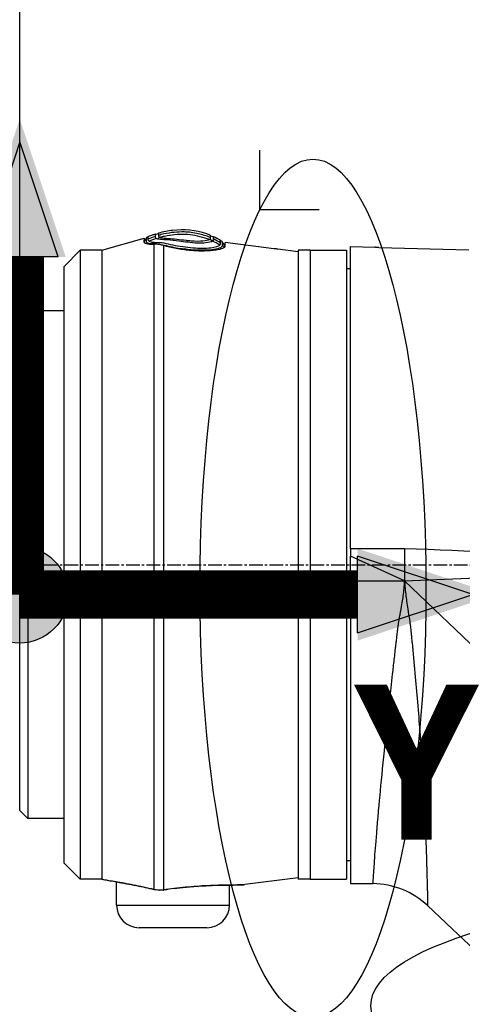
# Model space of a CAD drawing. Header units: millimetres. Extents: x 0 to 4378, y 0 to 2397.
# Tile 224 of 256: x 1405 to 1460, y 1815 to 1937. Entities that reach past the tile are written whole.
import ezdxf

# ---------------------------------------------------------------- set-up
doc = ezdxf.new("R2010")
doc.units = ezdxf.units.MM
doc.header["$LTSCALE"] = 0.2
doc.linetypes.add('CENTER2', pattern=[1.125, 0.75, -0.125, 0.125, -0.125])
for name, color, linetype in [('02_Center Line', 1, 'CENTER2'), ('07_Special Line2', 76, 'Continuous'), ('12_Before Rev.Num.', 5, 'Continuous'), ('13_After Rev.Num.', 6, 'Continuous')]:
    doc.layers.add(name, color=color, linetype=linetype)
doc.layers.add('14_Mark', color=7, linetype='Continuous', true_color=0xe03c31)
doc.styles.add('Rainbow-4.0 Style', font='malgunsl.ttf')
doc.styles.add('Rainbow-5.0 Style', font='malgunsl.ttf')
doc.dimstyles.new('Rainbow-4.0 Style', dxfattribs={"dimtxt": 3.5, "dimasz": 2.5, "dimexe": 1, "dimexo": 1, "dimgap": 1, "dimtad": 1, "dimdsep": 46, "dimtxsty": 'Rainbow-4.0 Style', "dimcen": 0, "dimclrd": 251, "dimclre": 251, "dimclrt": 7, "dimazin": 3, "dimtp": 0.1, "dimtm": 0.1, "dimtfac": 0.61, "dimtmove": 0, "dimatfit": 3, "dimfxl": 1, "dimlwd": -1, "dimlwe": -1, "dimarcsym": 1})

# ---------------------------------------------------------------- blocks, each defined once
blk = doc.blocks.new('A$Ce9bf501b')
for p, q in [((-197.24, 1408.2), (-191.98, 1409.7)), ((-191.98, 1409.3), (-191.98, 1409.48)), ((-191.98, 1409.26), (-191.98, 1409.26)), ((-191.93, 1409.18), (-191.93, 1409.13)), ((-181.94, 1408.68), (-181.94, 1409.17)), ((-181.94, 1408.68), (-181.94, 1409.17)), ((-175.9, 1408.4), (-181.94, 1409.17)), ((-201.9, 1406.2), (-199.9, 1408.2)), ((-199.9, 1408.2), (-199.9, 1330.2)), ((-197.24, 1408.2), (-199.9, 1408.2)), ((-189.57, 1408.3), (-189.57, 1408.3)), ((-187.01, 1408.37), (-187.01, 1408.26)), ((-182.09, 1408.56), (-182.09, 1408.54)), ((-172.9, 1408.01), (-175.4, 1408.33)), ((-172.9, 1408.2), (-172.9, 1330.2)), ((-171.4, 1408.2), (-172.9, 1408.2)), ((-171.4, 1408.2), (-171.4, 1330.2)), ((-171.4, 1408.2), (-171.4, 1330.2)), ((-171.4, 1408.2), (-166.9, 1408.2)), ((-166.9, 1408.2), (-166.9, 1330.2)), ((-166.4, 1371.2), (-166.4, 1408.65)), ((-166.4, 1408.65), (-163.4, 1408.57)), ((-162.9, 1408.56), (-151.75, 1408.27)), ((-189.57, 1406.84), (-189.57, 1406.84)), ((-201.9, 1332.2), (-201.9, 1406.2)), ((-189.57, 1406.44), (-189.57, 1406.44)), ((-166.4, 1405.91), (-166.9, 1405.92)), ((-189.57, 1403.44), (-189.57, 1403.44)), ((-189.57, 1403.44), (-189.57, 1403.44)), ((-189.57, 1402.34), (-189.57, 1402.34)), ((-189.57, 1402.14), (-189.57, 1402.14)), ((-207.4, 1399.68), (-206.4, 1400.68)), ((-206.4, 1400.68), (-206.4, 1337.73)), ((-201.9, 1400.68), (-206.4, 1400.68)), ((-207.4, 1338.73), (-207.4, 1399.68)), ((-189.57, 1380.41), (-189.57, 1380.41)), ((-166.4, 1371.2), (-166.4, 1370.28)), ((-159.7, 1371.2), (-166.4, 1371.2)), ((-159.7, 1371.2), (-159.7, 1367.2)), ((-166.4, 1367.2), (-166.4, 1370.28)), ((-159.7, 1367.2), (-166.4, 1370.28)), ((-159.7, 1367.2), (-113.08, 1369.1)), ((-189.57, 1368.09), (-189.57, 1368.09)), ((-166.4, 1367.2), (-166.4, 1329.68)), ((-166.4, 1367.2), (-159.7, 1367.2)), ((-159.7, 1367.2), (-111.22, 1320.7)), ((-189.57, 1360.07), (-189.57, 1360.07)), ((-189.57, 1342.58), (-189.57, 1342.58)), ((-207.4, 1338.73), (-206.4, 1337.73)), ((-201.9, 1337.73), (-206.4, 1337.73)), ((-201.9, 1332.2), (-199.9, 1330.2)), ((-166.4, 1332.49), (-166.9, 1332.48)), ((-197.24, 1330.2), (-199.9, 1330.2)), ((-195.4, 1329.88), (-195.4, 1329.88)), ((-195.4, 1327), (-195.4, 1329.87)), ((-172.9, 1330.38), (-179.51, 1329.54)), ((-171.4, 1330.2), (-172.9, 1330.2)), ((-171.4, 1330.2), (-166.9, 1330.2)), ((-166.4, 1329.68), (-163.62, 1329.66)), ((-188.27, 1329.05), (-188.27, 1329.06)), ((-181.4, 1327), (-181.4, 1329.48)), ((-195.4, 1327), (-181.4, 1327)), ((-153.8, 1324.06), (-156.85, 1326.94)), ((-184.2, 1324.2), (-192.6, 1324.2)), ((-153.8, 1324.07), (-153.8, 1324.06)), ((-153.8, 1324.07), (-150.3, 1320.77))]:
    blk.add_line(p, q)
for centre, radius, start, end in [((-163.71, 1319.66), 10, 46.7002, 89.5), ((-192.6, 1327), 2.8, 180, 270), ((-184.2, 1327), 2.8, 270, 0)]:
    blk.add_arc(centre, radius, start, end)
for centre, major_axis, ratio, start_param, end_param in [((-190.48, 1410.6), (-0.199, 0.356), 0.831407, 2.296035, 3.622073), ((-190.4, 1410.06), (0.103, -0.425), 0.704383, 5.763907, 7.08083), ((-185.29, 1410.55), (-4.86, -0.68), 0.118691, 0.094667, 0.17403), ((-183.5, 1410.26), (-0.344, -0.089), 0.999995, 0.248115, 1.570796), ((-183.49, 1409.79), (-0.225, -0.286), 0.974625, 5.861248, 7.187926), ((-184.85, 1398.38), (4.32, -11.32), 0.717714, 2.404672, 2.506604), ((-181.9, 1368.51), (-1.5, 41.41), 0.004407, 0.122192, 0.153006), ((-184.74, 1398.86), (-4.56, 11.08), 0.720786, 5.518786, 5.618693), ((-196.97, 1331.17), (-0.218, -0.976), 0.94947, 6.224959, 6.283191), ((-190.49, 1329.89), (-0.241, -0.97), 0.226232, 6.115727, 6.283184), ((-189.69, 1329.85), (0.153, -0.988), 0.141972, 6.109132, 6.283185)]:
    blk.add_ellipse(centre, major_axis=major_axis, ratio=ratio, start_param=start_param, end_param=end_param)
for points, knots in [([(-191.47, 1409.92), (-191.37, 1409.96), (-191.27, 1409.99), (-191.17, 1410.03), (-191.03, 1410.08), (-190.89, 1410.13), (-190.76, 1410.17), (-190.7, 1410.2), (-190.63, 1410.22), (-190.57, 1410.24)], [-1.0896743, -1.0896743, -1.0896743, -1.0896743, -0.7634499, -0.7634499, -0.7634499, -0.3184296, -0.3184296, -0.3184296, -0.1133023, -0.1133023, -0.1133023, -0.1133023]), ([(-190.58, 1409.93), (-190.58, 1409.98), (-190.57, 1410.03), (-190.57, 1410.11), (-190.57, 1410.14), (-190.57, 1410.21), (-190.57, 1410.24), (-190.57, 1410.24)], [-0.4984902, -0.4984902, -0.4984902, -0.4984902, -0.3746356, -0.3746356, -0.2508217, -0.2508217, -0.0000001, -0.0000001, -0.0000001, -0.0000001]), ([(-190.17, 1410.36), (-189.59, 1410.52), (-189.02, 1410.64), (-188.46, 1410.7), (-187, 1410.88), (-185.6, 1410.73), (-184.27, 1410.27), (-184.11, 1410.21), (-183.96, 1410.16), (-183.81, 1410.09)], [0.073579, 0.073579, 0.073579, 0.073579, 1.773456, 1.773456, 1.773456, 6.187837, 6.187837, 6.187837, 6.697304, 6.697304, 6.697304, 6.697304]), ([(-183.81, 1409.79), (-184.29, 1409.99), (-184.78, 1410.14), (-185.28, 1410.25), (-185.85, 1410.38), (-186.43, 1410.46), (-187.02, 1410.47), (-187.84, 1410.49), (-188.67, 1410.41), (-189.53, 1410.22), (-189.74, 1410.17), (-189.96, 1410.11), (-190.17, 1410.05)], [1.942734, 1.942734, 1.942734, 1.942734, 3.510907, 3.510907, 3.510907, 5.294969, 5.294969, 5.294969, 7.771433, 7.771433, 7.771433, 8.384461, 8.384461, 8.384461, 8.384461]), ([(-190.17, 1410.05), (-190.17, 1410.12), (-190.17, 1410.18), (-190.17, 1410.22), (-190.17, 1410.31), (-190.17, 1410.36), (-190.17, 1410.36)], [-5.096168, -5.096168, -5.096168, -5.096168, -3.432831, -3.432831, -3.432831, 0, 0, 0, 0]), ([(-183.92, 1409.51), (-184.09, 1409.58), (-184.26, 1409.64), (-184.43, 1409.7), (-185.23, 1409.97), (-186.08, 1410.13), (-186.92, 1410.16), (-186.94, 1410.16), (-186.95, 1410.17), (-186.96, 1410.17), (-187.8, 1410.2), (-188.63, 1410.11), (-189.45, 1409.93), (-189.65, 1409.89), (-189.86, 1409.83), (-190.06, 1409.78)], [1.992945, 1.992945, 1.992945, 1.992945, 2.541442, 2.541442, 2.541442, 5.082989, 5.082989, 5.082989, 5.1247, 5.1247, 5.1247, 7.624618, 7.624618, 7.624618, 8.25646, 8.25646, 8.25646, 8.25646]), ([(-191.98, 1409.26), (-191.98, 1409.23), (-191.98, 1409.21), (-191.96, 1409.16), (-191.95, 1409.14), (-191.88, 1409.08), (-191.8, 1409.05), (-191.5, 1408.97), (-191.18, 1408.94), (-190.77, 1408.95)], [-0.3780935, -0.3780935, -0.3780935, -0.3780935, -0.3289343, -0.3289343, -0.2821356, -0.2821356, -0.188521, -0.188521, -0.0003025, -0.0003025, -0.0003025, -0.0003025]), ([(-191.93, 1409.13), (-191.95, 1409.15), (-191.96, 1409.17), (-191.98, 1409.2), (-191.98, 1409.22), (-191.98, 1409.23)], [-0.11536978, -0.11536978, -0.11536978, -0.11536978, -0.06051252, -0.06051252, -0.02296166, -0.02296166, -0.02296166, -0.02296166]), ([(-191.93, 1409.22), (-191.93, 1409.22), (-191.93, 1409.22), (-191.93, 1409.2), (-191.93, 1409.14), (-191.93, 1409.12)], [-137.742306, -137.742306, -137.742306, -137.742306, -137.735239, -135.362241, -134.896788, -134.896788, -134.896788, -134.896788]), ([(-190.64, 1408.98), (-190.89, 1408.98), (-191.1, 1408.99), (-191.26, 1409.02), (-191.43, 1409.04), (-191.55, 1409.08), (-191.62, 1409.13), (-191.75, 1409.23), (-191.69, 1409.36), (-191.69, 1409.45), (-191.7, 1409.54), (-191.7, 1409.61), (-191.7, 1409.65), (-191.7, 1409.65), (-191.7, 1409.65), (-191.7, 1409.65), (-191.7, 1409.7), (-191.7, 1409.72), (-191.7, 1409.72), (-191.7, 1409.72), (-191.7, 1409.72), (-191.7, 1409.72)], [-37.038773, -37.038773, -37.038773, -37.038773, -35.852961, -35.852961, -35.852961, -34.66644, -34.66644, -34.66644, -32.296832, -32.296832, -32.296832, -29.935323, -29.935323, -29.935323, -29.920458, -29.920458, -29.920458, -27.574383, -27.574383, -27.574383, -27.547428, -27.547428, -27.547428, -27.547428]), ([(-191.39, 1409.33), (-191.4, 1409.33), (-191.4, 1409.34), (-191.4, 1409.34), (-191.45, 1409.39), (-191.46, 1409.43), (-191.47, 1409.47), (-191.48, 1409.52), (-191.47, 1409.57), (-191.47, 1409.61)], [33.655801, 33.655801, 33.655801, 33.655801, 33.760753, 33.760753, 33.760753, 34.688313, 34.688313, 34.688313, 35.7207, 35.7207, 35.7207, 35.7207]), ([(-191.47, 1409.61), (-191.46, 1409.71), (-191.47, 1409.79), (-191.47, 1409.89), (-191.47, 1409.92), (-191.47, 1409.92)], [35.720722, 35.720722, 35.720722, 35.720722, 38.259702, 38.259702, 40.798705, 40.798705, 40.798705, 40.798705]), ([(-191.39, 1409.33), (-191.33, 1409.28), (-191.22, 1409.25), (-191.08, 1409.23), (-191.07, 1409.22), (-191.07, 1409.22), (-191.06, 1409.22), (-190.9, 1409.2), (-190.71, 1409.18), (-190.47, 1409.18)], [-33.655783, -33.655783, -33.655783, -33.655783, -32.588177, -32.588177, -32.588177, -32.535769, -32.535769, -32.535769, -31.415738, -31.415738, -31.415738, -31.415738]), ([(-190.64, 1408.98), (-190.19, 1409.01), (-189.63, 1408.89), (-189.01, 1408.72), (-189.01, 1408.72), (-189, 1408.72), (-189, 1408.72), (-188.69, 1408.64), (-188.36, 1408.57), (-188.03, 1408.51), (-187.7, 1408.46), (-187.36, 1408.41), (-187.01, 1408.37)], [37.039421, 37.039421, 37.039421, 37.039421, 39.181422, 39.181422, 39.181422, 39.2015, 39.2015, 39.2015, 40.272392, 40.272392, 40.272392, 41.323422, 41.323422, 41.323422, 41.323422]), ([(-190.47, 1409.66), (-190.49, 1409.67), (-190.51, 1409.69), (-190.52, 1409.71), (-190.54, 1409.72), (-190.55, 1409.74), (-190.55, 1409.75), (-190.56, 1409.77), (-190.56, 1409.78), (-190.57, 1409.8), (-190.57, 1409.81), (-190.57, 1409.83), (-190.57, 1409.84), (-190.57, 1409.86), (-190.58, 1409.87), (-190.58, 1409.89), (-190.58, 1409.89), (-190.58, 1409.89), (-190.58, 1409.9), (-190.58, 1409.91), (-190.58, 1409.92), (-190.58, 1409.93)], [-6.865662, -6.865662, -6.865662, -6.865662, -6.53091, -6.53091, -6.53091, -6.199058, -6.199058, -6.199058, -5.869205, -5.869205, -5.869205, -5.540502, -5.540502, -5.540502, -5.212131, -5.212131, -5.212131, -5.149247, -5.149247, -5.149247, -4.883582, -4.883582, -4.883582, -4.883582]), ([(-183.5, 1409.33), (-183.65, 1409.24), (-183.94, 1409.16), (-184.36, 1409.11), (-184.95, 1409.04), (-185.75, 1409.09), (-186.61, 1409.19), (-186.96, 1409.24), (-187.32, 1409.28), (-187.66, 1409.33), (-188.15, 1409.39), (-188.62, 1409.45), (-189.03, 1409.48), (-189.72, 1409.53), (-190.28, 1409.53), (-190.47, 1409.66)], [-16.234798, -16.234798, -16.234798, -16.234798, -14.441202, -14.441202, -14.441202, -11.916208, -11.916208, -11.916208, -10.870941, -10.870941, -10.870941, -9.390513, -9.390513, -9.390513, -6.865662, -6.865662, -6.865662, -6.865662]), ([(-190.47, 1409.18), (-190.2, 1409.19), (-189.89, 1409.17), (-189.2, 1409.05), (-188.83, 1408.94), (-188.04, 1408.79), (-187.63, 1408.73), (-186.78, 1408.63), (-186.35, 1408.56), (-185.1, 1408.43), (-184.33, 1408.44), (-183.14, 1408.58), (-182.73, 1408.71), (-182.59, 1408.84)], [-31.415738, -31.415738, -31.415738, -31.415738, -30.087278, -30.087278, -28.758819, -28.758819, -27.43036, -27.43036, -26.101901, -26.101901, -23.444982, -23.444982, -20.788081, -20.788081, -20.788081, -20.788081]), ([(-190.12, 1409.82), (-190.19, 1409.9), (-190.17, 1409.98), (-190.17, 1410.05), (-190.17, 1410.05), (-190.17, 1410.05)], [-6.865662, -6.865662, -6.865662, -6.865662, -5.149247, -5.149247, -5.09617, -5.09617, -5.09617, -5.09617]), ([(-186.17, 1409.35), (-186.36, 1409.36), (-186.55, 1409.38), (-187.15, 1409.45), (-187.56, 1409.5), (-187.94, 1409.54), (-188.3, 1409.58), (-188.63, 1409.61), (-189.16, 1409.64), (-189.38, 1409.65), (-189.56, 1409.67), (-189.79, 1409.7), (-189.96, 1409.73), (-190.06, 1409.78)], [-12.546701, -12.546701, -12.546701, -12.546701, -11.915365, -11.915365, -10.602154, -10.602154, -10.602154, -9.390513, -9.390513, -8.401614, -8.401614, -8.401614, -7.169122, -7.169122, -7.169122, -7.169122]), ([(-182.3, 1409.21), (-182.3, 1409.22), (-182.29, 1409.17), (-182.31, 1408.98), (-182.25, 1408.82), (-182.47, 1408.47), (-183.06, 1408.3), (-184.76, 1408.16), (-185.89, 1408.2), (-187.01, 1408.37)], [0, 0, 0, 0, 3.441683, 3.441683, 6.883366, 6.883366, 10.325049, 10.325049, 13.766731, 13.766731, 13.766731, 13.766731]), ([(-183.92, 1409.51), (-184.05, 1409.44), (-184.32, 1409.37), (-185.1, 1409.29), (-185.61, 1409.3), (-186.17, 1409.35)], [-16.152793, -16.152793, -16.152793, -16.152793, -14.440216, -14.440216, -12.546701, -12.546701, -12.546701, -12.546701]), ([(-183.81, 1409.61), (-183.81, 1409.61), (-183.81, 1409.61), (-183.81, 1409.6), (-183.82, 1409.59), (-183.83, 1409.57), (-183.85, 1409.56), (-183.87, 1409.54), (-183.89, 1409.53), (-183.92, 1409.51)], [-16.9650672, -16.9650672, -16.9650672, -16.9650672, -16.8814942, -16.8814942, -16.8814942, -16.518726, -16.518726, -16.518726, -16.1528025, -16.1528025, -16.1528025, -16.1528025]), ([(-183.81, 1409.79), (-183.81, 1409.76), (-183.81, 1409.73), (-183.81, 1409.68), (-183.81, 1409.64), (-183.81, 1409.61)], [0, 0, 0, 0, 0.0616854, 0.0616854, 0.1115163, 0.1115163, 0.1115163, 0.1115163]), ([(-183.41, 1409.44), (-183.41, 1409.43), (-183.41, 1409.43), (-183.41, 1409.43), (-183.42, 1409.41), (-183.43, 1409.39), (-183.44, 1409.38), (-183.46, 1409.36), (-183.48, 1409.35), (-183.5, 1409.33)], [-16.9650672, -16.9650672, -16.9650672, -16.9650672, -16.8938577, -16.8938577, -16.8938577, -16.565263, -16.565263, -16.565263, -16.2347997, -16.2347997, -16.2347997, -16.2347997]), ([(-183.41, 1409.92), (-183.41, 1409.92), (-183.41, 1409.89), (-183.41, 1409.83), (-183.41, 1409.81), (-183.41, 1409.79), (-183.41, 1409.77), (-183.41, 1409.72), (-183.41, 1409.67), (-183.41, 1409.61)], [-0.5013435, -0.5013435, -0.5013435, -0.5013435, -0.2507469, -0.2507469, -0.1880948, -0.1880948, -0.1410476, -0.1410476, -0.0000391, -0.0000391, -0.0000391, -0.0000391]), ([(-182.51, 1409.14), (-182.51, 1409.2), (-182.52, 1409.26), (-182.51, 1409.31), (-182.51, 1409.35), (-182.51, 1409.39), (-182.51, 1409.41), (-182.51, 1409.43), (-182.51, 1409.45), (-182.51, 1409.45), (-182.51, 1409.45), (-182.51, 1409.45), (-182.51, 1409.45)], [-18.712231, -18.712231, -18.712231, -18.712231, -16.997643, -16.997643, -16.997643, -15.300899, -15.300899, -15.300899, -13.604104, -13.604104, -13.604104, -13.589461, -13.589461, -13.589461, -13.589461]), ([(-197.24, 1408.2), (-197.24, 1408.2), (-197.24, 1408.2), (-197.24, 1408.19), (-197.24, 1408.18), (-197.24, 1408.16), (-197.24, 1408.15), (-197.24, 1408.07), (-197.23, 1407.93), (-197.21, 1407.03), (-197.25, 1405.62), (-197.22, 1402.83), (-197.21, 1402.03), (-197.21, 1400.6), (-197.21, 1400.01), (-197.23, 1397.63), (-197.25, 1395.64), (-197.22, 1391.9), (-197.21, 1390.27), (-197.22, 1386.84), (-197.23, 1385.07), (-197.24, 1381.55), (-197.24, 1379.83), (-197.24, 1376.87), (-197.24, 1375.65), (-197.24, 1373.19), (-197.24, 1371.95), (-197.24, 1370.09), (-197.24, 1369.48), (-197.24, 1365.21), (-197.22, 1361.58), (-197.23, 1356.35), (-197.24, 1354.66), (-197.24, 1351.85), (-197.23, 1350.69), (-197.2, 1346.28), (-197.24, 1343.31), (-197.24, 1339.94), (-197.23, 1339.2), (-197.2, 1335.84), (-197.24, 1333.76), (-197.24, 1332), (-197.24, 1331.7), (-197.24, 1331.05), (-197.24, 1330.75), (-197.24, 1330.45), (-197.24, 1330.37), (-197.24, 1330.26), (-197.24, 1330.22), (-197.24, 1330.21)], [-12.167971, -12.167971, -12.167971, -12.167971, -12.124815, -12.124815, -12.007373, -12.007373, -11.964756, -11.964756, -11.555527, -11.555527, -10.242526, -10.242526, -9.787003, -9.787003, -9.494757, -9.494757, -8.658648, -8.658648, -8.069674, -8.069674, -7.481399, -7.481399, -6.943069, -6.943069, -6.570845, -6.570845, -6.198458, -6.198458, -6.015314, -6.015314, -4.920692, -4.920692, -4.383337, -4.383337, -3.995401, -3.995401, -2.858372, -2.858372, -2.517426, -2.517426, -1.221295, -1.221295, -0.905097, -0.905097, -0.443398, -0.443398, -0.219873, -0.219873, -0.000072, -0.000072, -0.000072, -0.000072]), ([(-189.57, 1408.79), (-189.62, 1408.81), (-189.67, 1408.82), (-189.79, 1408.85), (-189.84, 1408.86), (-190, 1408.89), (-190.1, 1408.91), (-190.49, 1408.96), (-190.69, 1408.95), (-190.77, 1408.95)], [0.0000195, 0.0000195, 0.0000195, 0.0000195, 0.0187409, 0.0187409, 0.0363222, 0.0363222, 0.0713463, 0.0713463, 0.1704652, 0.1704652, 0.1704652, 0.1704652]), ([(-190.77, 1408.95), (-190.77, 1407.91), (-190.77, 1406.15), (-190.77, 1403.76), (-190.77, 1402.51), (-190.77, 1401.06), (-190.77, 1399.48), (-190.77, 1397.89), (-190.77, 1396.17), (-190.77, 1394.32), (-190.77, 1392.47), (-190.77, 1390.46), (-190.77, 1388.38), (-190.77, 1386.29), (-190.77, 1384.13), (-190.77, 1381.9), (-190.77, 1379.66), (-190.77, 1377.33), (-190.77, 1375), (-190.77, 1372.66), (-190.77, 1370.31), (-190.77, 1367.96), (-190.77, 1363.24), (-190.77, 1358.5), (-190.77, 1354.11), (-190.77, 1351.91), (-190.77, 1349.81), (-190.77, 1347.81), (-190.77, 1345.81), (-190.77, 1343.89), (-190.77, 1342.12), (-190.77, 1340.35), (-190.77, 1338.74), (-190.77, 1337.27), (-190.77, 1335.81), (-190.77, 1334.48), (-190.77, 1333.35), (-190.77, 1331.19), (-190.77, 1329.71), (-190.77, 1328.94)], [0, 0, 0, 0, 0.1205223, 0.1205223, 0.1205223, 0.1837668, 0.1837668, 0.1837668, 0.2470112, 0.2470112, 0.2470112, 0.3102557, 0.3102557, 0.3102557, 0.3735002, 0.3735002, 0.3735002, 0.4367446, 0.4367446, 0.4367446, 0.4999891, 0.4999891, 0.4999891, 0.6264781, 0.6264781, 0.6264781, 0.6897225, 0.6897225, 0.6897225, 0.752967, 0.752967, 0.752967, 0.8162115, 0.8162115, 0.8162115, 0.879456, 0.879456, 0.879456, 1, 1, 1, 1]), ([(-181.94, 1408.68), (-181.95, 1408.59), (-182.05, 1408.51), (-182.45, 1408.35), (-182.73, 1408.27), (-183.5, 1408.15), (-183.99, 1408.11), (-185.11, 1408.09), (-185.72, 1408.12), (-186.91, 1408.23), (-187.48, 1408.32), (-188.57, 1408.53), (-189.09, 1408.65), (-189.57, 1408.79)], [0, 0, 0, 0, 0.170338, 0.170338, 0.339954, 0.339954, 0.529798, 0.529798, 0.719657, 0.719657, 0.888889, 0.888889, 1.059151, 1.059151, 1.059151, 1.059151]), ([(-189.57, 1408.79), (-189.57, 1407.73), (-189.57, 1406.05), (-189.57, 1403.84), (-189.57, 1402.58), (-189.57, 1401.14), (-189.57, 1399.55), (-189.57, 1397.96), (-189.57, 1396.23), (-189.57, 1394.38), (-189.57, 1392.52), (-189.57, 1390.51), (-189.57, 1388.42), (-189.57, 1386.33), (-189.57, 1384.17), (-189.57, 1381.93), (-189.57, 1379.69), (-189.57, 1377.35), (-189.57, 1375.01), (-189.57, 1372.67), (-189.57, 1370.32), (-189.57, 1367.95), (-189.57, 1363.23), (-189.57, 1358.48), (-189.57, 1354.07), (-189.57, 1351.87), (-189.57, 1349.77), (-189.57, 1347.76), (-189.57, 1345.76), (-189.57, 1343.83), (-189.57, 1342.06), (-189.57, 1340.29), (-189.57, 1338.67), (-189.57, 1337.2), (-189.57, 1335.73), (-189.57, 1334.4), (-189.57, 1333.27), (-189.57, 1331.13), (-189.57, 1329.65), (-189.57, 1328.88)], [-1, -1, -1, -1, -0.88741, -0.88741, -0.88741, -0.823499, -0.823499, -0.823499, -0.759589, -0.759589, -0.759589, -0.695678, -0.695678, -0.695678, -0.631767, -0.631767, -0.631767, -0.567856, -0.567856, -0.567856, -0.503945, -0.503945, -0.503945, -0.376123, -0.376123, -0.376123, -0.312212, -0.312212, -0.312212, -0.248301, -0.248301, -0.248301, -0.184391, -0.184391, -0.184391, -0.12048, -0.12048, -0.12048, 0, 0, 0, 0]), ([(-182.09, 1408.51), (-182.09, 1408.51), (-182.09, 1408.52), (-182.08, 1408.57), (-182.08, 1408.61), (-182.09, 1408.63), (-182.09, 1408.63), (-182.09, 1408.67), (-182.09, 1408.67), (-182.09, 1408.67), (-182.09, 1408.67)], [-113.902155, -113.902155, -113.902155, -113.902155, -113.638059, -113.638059, -112.182288, -112.182288, -112.182288, -111.916864, -110.197458, -110.190469, -110.190469, -110.190469, -110.190469]), ([(-175.4, 1408.33), (-175.46, 1408.34), (-175.53, 1408.35), (-175.65, 1408.37), (-175.71, 1408.37), (-175.8, 1408.38), (-175.84, 1408.39), (-175.89, 1408.4), (-175.9, 1408.4), (-175.9, 1408.4)], [0.15115122, 0.15115122, 0.15115122, 0.15115122, 0.1700527, 0.1700527, 0.18903618, 0.18903618, 0.20792837, 0.20792837, 0.22682057, 0.22682057, 0.22682057, 0.22682057]), ([(-162.9, 1408.56), (-162.9, 1408.56), (-162.9, 1408.56), (-162.9, 1408.56), (-162.9, 1408.56), (-162.9, 1408.56), (-162.91, 1408.56), (-162.92, 1408.56), (-162.95, 1408.56), (-163.01, 1408.56), (-163.05, 1408.56), (-163.14, 1408.56), (-163.19, 1408.56), (-163.3, 1408.57), (-163.35, 1408.57), (-163.4, 1408.57)], [-0.07872826, -0.07872826, -0.07872826, -0.07872826, -0.07717203, -0.07717203, -0.07494405, -0.07494405, -0.06936392, -0.06936392, -0.04935694, -0.04935694, -0.03332942, -0.03332942, -0.01579755, -0.01579755, -0.000001, -0.000001, -0.000001, -0.000001]), ([(-163.62, 1329.66), (-163.62, 1329.66), (-163.6, 1329.91), (-163.57, 1330.37), (-163.54, 1330.85), (-163.49, 1331.56), (-163.43, 1332.44), (-163.43, 1332.44), (-163.43, 1332.45), (-163.43, 1332.46), (-163.43, 1332.46), (-163.43, 1332.47), (-163.43, 1332.48), (-163.36, 1333.42), (-163.27, 1334.58), (-163.16, 1335.91), (-163.16, 1335.93), (-163.15, 1335.95), (-163.15, 1335.97), (-163.1, 1336.65), (-163.04, 1337.37), (-162.97, 1338.13), (-162.94, 1338.51), (-162.9, 1338.91), (-162.87, 1339.31), (-162.85, 1339.51), (-162.83, 1339.71), (-162.81, 1339.92), (-162.79, 1340.12), (-162.77, 1340.33), (-162.75, 1340.54), (-162.6, 1342.22), (-162.42, 1344.09), (-162.21, 1346.13), (-162.21, 1346.15), (-162.21, 1346.17), (-162.21, 1346.2), (-162.1, 1347.19), (-162, 1348.23), (-161.89, 1349.3), (-161.83, 1349.84), (-161.77, 1350.4), (-161.71, 1350.96), (-161.68, 1351.25), (-161.65, 1351.53), (-161.61, 1351.82), (-161.6, 1351.96), (-161.58, 1352.11), (-161.57, 1352.25), (-161.56, 1352.32), (-161.55, 1352.4), (-161.54, 1352.47), (-161.54, 1352.5), (-161.54, 1352.54), (-161.53, 1352.58), (-161.53, 1352.59), (-161.53, 1352.61), (-161.53, 1352.63), (-161.52, 1352.65), (-161.52, 1352.67), (-161.52, 1352.69), (-161.4, 1353.77), (-161.27, 1354.91), (-161.14, 1356.09), (-161.07, 1356.68), (-161, 1357.28), (-160.93, 1357.9), (-160.9, 1358.2), (-160.86, 1358.51), (-160.83, 1358.83), (-160.81, 1358.98), (-160.79, 1359.14), (-160.77, 1359.3), (-160.76, 1359.38), (-160.75, 1359.45), (-160.74, 1359.53), (-160.74, 1359.57), (-160.74, 1359.61), (-160.73, 1359.65), (-160.73, 1359.69), (-160.72, 1359.73), (-160.72, 1359.76), (-160.72, 1359.78), (-160.71, 1359.82), (-160.71, 1359.85), (-160.67, 1360.17), (-160.64, 1360.45), (-160.61, 1360.69), (-160.6, 1360.81), (-160.58, 1360.92), (-160.57, 1361.02), (-160.57, 1361.07), (-160.56, 1361.11), (-160.56, 1361.15), (-160.54, 1361.25), (-160.53, 1361.33), (-160.53, 1361.4), (-160.52, 1361.45), (-160.51, 1361.49), (-160.51, 1361.52), (-160.51, 1361.54), (-160.51, 1361.56), (-160.5, 1361.57), (-160.5, 1361.58), (-160.5, 1361.58), (-160.5, 1361.59), (-160.5, 1361.6), (-160.5, 1361.6), (-160.5, 1361.6), (-160.5, 1361.61), (-160.49, 1361.64), (-160.49, 1361.66), (-160.47, 1361.84), (-160.43, 1362.07), (-160.38, 1362.35), (-160.36, 1362.51), (-160.33, 1362.67), (-160.29, 1362.86), (-160.28, 1362.95), (-160.26, 1363.05), (-160.24, 1363.15), (-160.23, 1363.2), (-160.22, 1363.25), (-160.21, 1363.3), (-160.21, 1363.33), (-160.2, 1363.35), (-160.2, 1363.38), (-160.2, 1363.39), (-160.19, 1363.41), (-160.19, 1363.42), (-160.19, 1363.43), (-160.18, 1363.45), (-160.18, 1363.46), (-160.11, 1363.85), (-160.05, 1364.21), (-159.99, 1364.52), (-159.94, 1364.82), (-159.9, 1365.09), (-159.87, 1365.31), (-159.87, 1365.32), (-159.87, 1365.32), (-159.87, 1365.33), (-159.78, 1365.98), (-159.72, 1366.61), (-159.7, 1367.2)], [0, 0, 0, 0, 0.121112, 0.121112, 0.121112, 0.248047, 0.248047, 0.248047, 0.249023, 0.249023, 0.249023, 0.25, 0.25, 0.25, 0.373166, 0.373166, 0.373166, 0.375, 0.375, 0.375, 0.4375, 0.4375, 0.4375, 0.46875, 0.46875, 0.46875, 0.484375, 0.484375, 0.484375, 0.5, 0.5, 0.5, 0.625, 0.625, 0.625, 0.626439, 0.626439, 0.626439, 0.6875, 0.6875, 0.6875, 0.71875, 0.71875, 0.71875, 0.734375, 0.734375, 0.734375, 0.742187, 0.742187, 0.742187, 0.746094, 0.746094, 0.746094, 0.748047, 0.748047, 0.748047, 0.749023, 0.749023, 0.749023, 0.75, 0.75, 0.75, 0.8125, 0.8125, 0.8125, 0.84375, 0.84375, 0.84375, 0.859375, 0.859375, 0.859375, 0.867187, 0.867187, 0.867187, 0.871094, 0.871094, 0.871094, 0.873047, 0.873047, 0.873047, 0.874878, 0.874878, 0.874878, 0.875773, 0.875773, 0.875773, 0.885526, 0.885526, 0.885526, 0.890625, 0.890625, 0.890625, 0.892844, 0.892844, 0.892844, 0.898437, 0.898437, 0.898437, 0.902344, 0.902344, 0.902344, 0.904297, 0.904297, 0.904297, 0.905273, 0.905273, 0.905273, 0.906006, 0.906006, 0.906006, 0.907746, 0.907746, 0.907746, 0.921875, 0.921875, 0.921875, 0.929687, 0.929687, 0.929687, 0.933594, 0.933594, 0.933594, 0.935547, 0.935547, 0.935547, 0.936523, 0.936523, 0.936523, 0.937012, 0.937012, 0.937012, 0.9375, 0.9375, 0.9375, 0.953125, 0.953125, 0.953125, 0.968506, 0.968506, 0.968506, 0.96875, 0.96875, 0.96875, 1, 1, 1, 1]), ([(-159.7, 1367.2), (-159.68, 1366.63), (-159.62, 1366), (-159.54, 1365.32), (-159.54, 1365.32), (-159.54, 1365.31), (-159.54, 1365.31), (-159.51, 1365.06), (-159.47, 1364.78), (-159.42, 1364.46), (-159.37, 1364.14), (-159.32, 1363.79), (-159.26, 1363.4), (-159.26, 1363.39), (-159.26, 1363.38), (-159.25, 1363.38), (-159.18, 1362.9), (-159.12, 1362.5), (-159.07, 1362.18), (-159.05, 1362.02), (-159.03, 1361.88), (-159.02, 1361.76), (-159.01, 1361.7), (-159, 1361.64), (-158.99, 1361.59), (-158.99, 1361.56), (-158.99, 1361.54), (-158.98, 1361.51), (-158.98, 1361.5), (-158.98, 1361.49), (-158.98, 1361.48), (-158.98, 1361.47), (-158.98, 1361.47), (-158.98, 1361.46), (-158.98, 1361.46), (-158.98, 1361.45), (-158.98, 1361.44), (-158.97, 1361.42), (-158.96, 1361.32), (-158.95, 1361.16), (-158.94, 1361.11), (-158.93, 1361.04), (-158.93, 1360.97), (-158.92, 1360.94), (-158.92, 1360.91), (-158.92, 1360.88), (-158.91, 1360.82), (-158.9, 1360.76), (-158.9, 1360.7), (-158.9, 1360.67), (-158.89, 1360.63), (-158.89, 1360.6), (-158.89, 1360.58), (-158.88, 1360.57), (-158.88, 1360.55), (-158.88, 1360.54), (-158.88, 1360.53), (-158.88, 1360.52), (-158.88, 1360.52), (-158.88, 1360.51), (-158.88, 1360.51), (-158.88, 1360.51), (-158.88, 1360.5), (-158.88, 1360.5), (-158.86, 1360.34), (-158.85, 1360.18), (-158.83, 1360.02), (-158.82, 1359.9), (-158.81, 1359.79), (-158.8, 1359.67), (-158.79, 1359.63), (-158.79, 1359.59), (-158.78, 1359.55), (-158.66, 1358.27), (-158.54, 1357.01), (-158.42, 1355.78), (-158.31, 1354.56), (-158.21, 1353.36), (-158.11, 1352.2), (-158.11, 1352.19), (-158.11, 1352.18), (-158.11, 1352.17), (-157.89, 1349.62), (-157.73, 1347.32), (-157.59, 1345.27), (-157.58, 1345.11), (-157.57, 1344.95), (-157.56, 1344.8), (-157.43, 1342.64), (-157.33, 1340.76), (-157.25, 1339.12), (-157.25, 1339.11), (-157.25, 1339.11), (-157.25, 1339.1), (-157.2, 1338.14), (-157.16, 1337.22), (-157.13, 1336.37), (-157.09, 1335.54), (-157.06, 1334.76), (-157.04, 1334.04), (-157.04, 1334.01), (-157.04, 1333.99), (-157.03, 1333.97), (-157.02, 1333.61), (-157.01, 1333.25), (-157, 1332.9), (-156.99, 1332.56), (-156.98, 1332.23), (-156.97, 1331.9), (-156.97, 1331.89), (-156.97, 1331.88), (-156.97, 1331.87), (-156.97, 1331.86), (-156.97, 1331.86), (-156.97, 1331.85), (-156.96, 1331.66), (-156.95, 1331.42), (-156.95, 1331.13), (-156.94, 1330.84), (-156.93, 1330.5), (-156.92, 1330.13), (-156.92, 1330.13), (-156.92, 1330.12), (-156.92, 1330.12), (-156.91, 1329.78), (-156.9, 1329.5), (-156.9, 1329.28), (-156.89, 1329.16), (-156.89, 1329.06), (-156.89, 1328.97), (-156.89, 1328.93), (-156.89, 1328.89), (-156.89, 1328.85), (-156.89, 1328.83), (-156.89, 1328.81), (-156.89, 1328.79), (-156.89, 1328.78), (-156.89, 1328.77), (-156.89, 1328.76), (-156.88, 1328.76), (-156.88, 1328.75), (-156.88, 1328.75), (-156.88, 1328.75), (-156.88, 1328.74), (-156.88, 1328.74), (-156.88, 1328.74), (-156.88, 1328.74), (-156.88, 1328.74), (-156.88, 1328.51), (-156.88, 1328.32), (-156.87, 1328.16), (-156.87, 1328.07), (-156.87, 1328), (-156.87, 1327.93), (-156.87, 1327.9), (-156.87, 1327.86), (-156.87, 1327.83), (-156.87, 1327.81), (-156.86, 1327.8), (-156.86, 1327.78), (-156.86, 1327.78), (-156.86, 1327.77), (-156.86, 1327.76), (-156.86, 1327.76), (-156.86, 1327.75), (-156.86, 1327.75), (-156.86, 1327.75), (-156.86, 1327.74), (-156.86, 1327.74), (-156.86, 1327.74), (-156.86, 1327.74), (-156.86, 1327.74), (-156.86, 1327.59), (-156.86, 1327.47), (-156.86, 1327.37), (-156.86, 1327.31), (-156.85, 1327.27), (-156.85, 1327.23), (-156.85, 1327.05), (-156.85, 1326.96), (-156.85, 1326.94), (-156.85, 1326.94), (-156.85, 1326.94), (-156.85, 1326.94)], [0, 0, 0, 0, 0.0310059, 0.0310059, 0.0310059, 0.03125, 0.03125, 0.03125, 0.046875, 0.046875, 0.046875, 0.0622559, 0.0622559, 0.0622559, 0.0625, 0.0625, 0.0625, 0.078125, 0.078125, 0.078125, 0.0859375, 0.0859375, 0.0859375, 0.0898438, 0.0898438, 0.0898438, 0.0917969, 0.0917969, 0.0917969, 0.0927734, 0.0927734, 0.0927734, 0.0932617, 0.0932617, 0.0932617, 0.09375, 0.09375, 0.09375, 0.1015625, 0.1015625, 0.1015625, 0.1043487, 0.1043487, 0.1043487, 0.1054688, 0.1054688, 0.1054688, 0.1074219, 0.1074219, 0.1074219, 0.1083984, 0.1083984, 0.1083984, 0.1088867, 0.1088867, 0.1088867, 0.1091309, 0.1091309, 0.1091309, 0.1092529, 0.1092529, 0.1092529, 0.109375, 0.109375, 0.109375, 0.1171875, 0.1171875, 0.1171875, 0.1230469, 0.1230469, 0.1230469, 0.125, 0.125, 0.125, 0.1875, 0.1875, 0.1875, 0.2495117, 0.2495117, 0.2495117, 0.25, 0.25, 0.25, 0.3661699, 0.3661699, 0.3661699, 0.375, 0.375, 0.375, 0.4995117, 0.4995117, 0.4995117, 0.5, 0.5, 0.5, 0.5625, 0.5625, 0.5625, 0.6230469, 0.6230469, 0.6230469, 0.625, 0.625, 0.625, 0.65625, 0.65625, 0.65625, 0.6865234, 0.6865234, 0.6865234, 0.6873779, 0.6873779, 0.6873779, 0.6884698, 0.6884698, 0.6884698, 0.71875, 0.71875, 0.71875, 0.7495117, 0.7495117, 0.7495117, 0.75, 0.75, 0.75, 0.78125, 0.78125, 0.78125, 0.796875, 0.796875, 0.796875, 0.8046875, 0.8046875, 0.8046875, 0.8085938, 0.8085938, 0.8085938, 0.8105469, 0.8105469, 0.8105469, 0.8115234, 0.8115234, 0.8115234, 0.8122559, 0.8122559, 0.8122559, 0.8125, 0.8125, 0.8125, 0.84375, 0.84375, 0.84375, 0.859375, 0.859375, 0.859375, 0.8671875, 0.8671875, 0.8671875, 0.8710938, 0.8710938, 0.8710938, 0.8730469, 0.8730469, 0.8730469, 0.8740234, 0.8740234, 0.8740234, 0.8747559, 0.8747559, 0.8747559, 0.875, 0.875, 0.875, 0.90625, 0.90625, 0.90625, 0.921875, 0.921875, 0.921875, 0.9914741, 0.9914741, 0.9914741, 0.9999925, 0.9999925, 0.9999925, 0.9999925]), ([(-197.24, 1330.2), (-197.24, 1330.2), (-197.24, 1330.2), (-197.24, 1330.2), (-197.24, 1330.21), (-197.24, 1330.21)], [0, 0, 0, 0, 0.03889852, 0.03889852, 0.07654179, 0.07654179, 0.07654179, 0.07654179]), ([(-197.24, 1330.21), (-197.02, 1330.16), (-196.7, 1330.1), (-196.25, 1330.03), (-195.6, 1329.92), (-195.02, 1329.82), (-194.77, 1329.77), (-194.77, 1329.77), (-194.76, 1329.77), (-194.75, 1329.77), (-194.48, 1329.72), (-193.92, 1329.63), (-192.91, 1329.42), (-192.2, 1329.28), (-191.47, 1329.11), (-190.77, 1328.94)], [-1, -1, -1, -1, -0.75, -0.75, -0.75, -0.5, -0.5, -0.5, -0.494157, -0.494157, -0.494157, -0.25, -0.25, -0.25, 0, 0, 0, 0]), ([(-190.74, 1328.92), (-191.63, 1329.14), (-192.5, 1329.33), (-194.1, 1329.65), (-194.85, 1329.78), (-196.08, 1329.99), (-196.59, 1330.07), (-197.04, 1330.16), (-197.12, 1330.18), (-197.18, 1330.19)], [0, 0, 0, 0, 0.2824168, 0.2824168, 0.5741858, 0.5741858, 0.8654998, 0.8654998, 0.9233837, 0.9233837, 0.9233837, 0.9233837]), ([(-189.54, 1328.87), (-189.87, 1328.81), (-190.22, 1328.82), (-190.61, 1328.89), (-190.67, 1328.9), (-190.74, 1328.92)], [0, 0, 0, 0, 0.1018337, 0.1018337, 0.121084, 0.121084, 0.121084, 0.121084]), ([(-179.62, 1329.53), (-179.84, 1329.51), (-180.11, 1329.5), (-180.76, 1329.49), (-181.17, 1329.48), (-182.33, 1329.47), (-183.18, 1329.45), (-184.97, 1329.37), (-185.91, 1329.3), (-187.33, 1329.16), (-187.8, 1329.11), (-188.27, 1329.05)], [0.032054, 0.032054, 0.032054, 0.032054, 0.234464, 0.234464, 0.44458, 0.44458, 0.764301, 0.764301, 1.055307, 1.055307, 1.197411, 1.197411, 1.197411, 1.197411]), ([(-187.56, 1329.15), (-187.31, 1329.18), (-187.04, 1329.2), (-186.75, 1329.23), (-186.51, 1329.26), (-186.31, 1329.28), (-186.13, 1329.29)], [-0.97274889, -0.97274889, -0.97274889, -0.97274889, -0.94642857, -0.94642857, -0.94642857, -0.93096925, -0.93096925, -0.93096925, -0.93096925]), ([(-186.13, 1329.29), (-185.68, 1329.33), (-185.4, 1329.35), (-185.27, 1329.36), (-185.12, 1329.37), (-184.98, 1329.38), (-184.84, 1329.38), (-184.5, 1329.4), (-184.18, 1329.42), (-183.88, 1329.43), (-183.44, 1329.45), (-183.02, 1329.47), (-182.62, 1329.47), (-182.39, 1329.48), (-182.15, 1329.48), (-181.91, 1329.49), (-181.48, 1329.49), (-181.03, 1329.49), (-180.63, 1329.5), (-180.28, 1329.5), (-180.08, 1329.51), (-179.97, 1329.51), (-179.96, 1329.51), (-179.96, 1329.51), (-179.95, 1329.51), (-179.84, 1329.52), (-179.67, 1329.52), (-179.52, 1329.54)], [-0.9309693, -0.9309693, -0.9309693, -0.9309693, -0.8928571, -0.8928571, -0.8928571, -0.8773372, -0.8773372, -0.8773372, -0.8392857, -0.8392857, -0.8392857, -0.7857143, -0.7857143, -0.7857143, -0.7478541, -0.7478541, -0.7478541, -0.6785714, -0.6785714, -0.6785714, -0.6271781, -0.6271781, -0.6271781, -0.625, -0.625, -0.625, -0.5735017, -0.5735017, -0.5735017, -0.5735017])]:
    blk.add_open_spline(points, degree=3, knots=knots)
for points in [[(-191.98, 1409.7), (-191.98, 1409.7), (-191.98, 1409.56), (-191.98, 1409.26)], [(-191.93, 1409.22), (-191.93, 1409.4), (-191.83, 1409.6), (-191.7, 1409.72)], [(-191.93, 1409.18), (-191.93, 1409.21), (-191.93, 1409.22), (-191.93, 1409.22)], [(-191.7, 1409.72), (-191.62, 1409.78), (-191.55, 1409.85), (-191.47, 1409.92)], [(-191.47, 1409.61), (-191.18, 1409.73), (-190.88, 1409.83), (-190.58, 1409.93)], [(-190.47, 1409.66), (-190.78, 1409.56), (-191.09, 1409.45), (-191.39, 1409.33)], [(-190.65, 1408.95), (-190.65, 1408.96), (-190.64, 1408.97), (-190.64, 1408.98)], [(-190.64, 1408.98), (-190.58, 1409.05), (-190.53, 1409.11), (-190.47, 1409.18)], [(-183.81, 1410.09), (-183.81, 1410.09), (-183.81, 1409.99), (-183.81, 1409.79)], [(-183.41, 1409.92), (-183.1, 1409.78), (-182.8, 1409.62), (-182.51, 1409.45)], [(-182.52, 1408.95), (-182.5, 1409.02), (-182.5, 1409.08), (-182.51, 1409.14)], [(-182.51, 1409.45), (-182.44, 1409.37), (-182.37, 1409.29), (-182.3, 1409.21)], [(-182.3, 1409.21), (-182.17, 1409.08), (-182.09, 1408.85), (-182.09, 1408.67)], [(-182.59, 1408.84), (-182.54, 1408.88), (-182.53, 1408.92), (-182.52, 1408.95)], [(-112.76, 1369.28), (-128.41, 1369.92), (-144.05, 1370.56), (-159.7, 1371.2)], [(-197.18, 1330.19), (-197.19, 1330.2), (-197.21, 1330.2), (-197.24, 1330.2)], [(-189.57, 1328.88), (-189.97, 1328.82), (-190.38, 1328.84), (-190.77, 1328.94)], [(-188.27, 1329.06), (-188.71, 1329), (-189.14, 1328.94), (-189.57, 1328.88)], [(-188.27, 1329.05), (-188.7, 1328.99), (-189.12, 1328.93), (-189.54, 1328.87)], [(-188.27, 1329.06), (-188.06, 1329.09), (-187.82, 1329.12), (-187.56, 1329.15)], [(-179.52, 1329.54), (-179.51, 1329.54), (-179.51, 1329.54), (-179.5, 1329.54)], [(-156.85, 1326.94), (-156.85, 1326.94), (-156.85, 1326.94), (-156.85, 1326.94)]]:
    blk.add_open_spline(points, degree=3)
at = {"layer": '02_Center Line', "ltscale": 11.288275}
blk.add_line((-214.54, 1369.2), (-44.64, 1369.2), dxfattribs=at)
blk = doc.blocks.new('*D151')
at = {"color": 251, "linetype": 'ByBlock', "transparency": 16777216}
for p, q in [((1404.74, 1904.59), (1404.74, 1965.27)), ((1501.44, 1915.28), (1501.44, 1965.27)), ((1488.94, 1960.27), (1417.24, 1960.27))]:
    blk.add_line(p, q, dxfattribs=at)
at = {"color": 251, "transparency": 16777216}
for points in [[(1417.24, 1962.35), (1417.24, 1958.18), (1404.74, 1960.27)], [(1488.94, 1962.35), (1488.94, 1958.18), (1501.44, 1960.27)]]:
    blk.add_solid(points, dxfattribs=at)
at = {"layer": 'Defpoints', "color": 0, "transparency": 16777216}
for p in [(1404.74, 1960.27), (1501.44, 1910.28), (1404.74, 1899.59)]:
    blk.add_point(p, dxfattribs=at)
at = {"color": 7, "transparency": 16777216, "insert": (1453.09, 1974.31), "char_height": 17.5, "attachment_point": 5, "style": 'Rainbow-4.0 Style'}
blk.add_mtext('96.7', dxfattribs=at)
blk = doc.blocks.new('A$C19ebd0c3_1234')
for q in [(46.93, -0.78), (54.3, 6.59)]:
    blk.add_line((46.93, 6.59), q)
blk.add_ellipse((0, 0), major_axis=(53.19, 0), ratio=0.263273)
blk = doc.blocks.new('A$C46360d6a')
at = {"layer": '07_Special Line2'}
blk.add_hatch(color=256, dxfattribs=at).paths.add_polyline_path([(49.16, 0), (34.9, 4.75), (34.9, -4.75)])
at = {"layer": '12_Before Rev.Num.'}
blk.add_hatch(color=256, dxfattribs=at).paths.add_polyline_path([(0, 49.16), (-4.75, 34.9), (4.75, 34.9)])
at = {"layer": '14_Mark'}
h = blk.add_hatch(color=256, dxfattribs=at)
h.dxf.hatch_style = 1
h.paths.add_polyline_path([(5, 0, 1), (-5, 0, 1)])
at = {"layer": '07_Special Line2'}
for p, q in [((34.9, -3.96), (34.9, 3.96)), ((46.78, 0), (34.9, 3.96)), ((34.9, -3.96), (46.78, 0))]:
    blk.add_line(p, q, dxfattribs=at)
at = {"layer": '07_Special Line2', "const_width": 5}
blk.add_lwpolyline([(34.9, 0), (0, 0)], dxfattribs=at)
at = {"layer": '12_Before Rev.Num.'}
for p, q in [((0, 46.78), (-3.96, 34.9)), ((3.96, 34.9), (0, 46.78)), ((3.96, 34.9), (-3.96, 34.9))]:
    blk.add_line(p, q, dxfattribs=at)
at = {"layer": '12_Before Rev.Num.', "const_width": 5}
blk.add_lwpolyline([(0, 34.9), (0, 0)], dxfattribs=at)
at = {"layer": '14_Mark'}
blk.add_circle((0, 0), 5, dxfattribs=at)
at = {"layer": '07_Special Line2', "insert": (34.53, -17.31), "char_height": 16, "attachment_point": 4, "style": 'Rainbow-5.0 Style'}
blk.add_mtext('{\\fMalgun Gothic Semilight|b1|i0|c129|p50;Y}', dxfattribs=at)
at = {"layer": '12_Before Rev.Num.', "insert": (-20.59, 35.73), "char_height": 16, "attachment_point": 4, "style": 'Rainbow-5.0 Style'}
blk.add_mtext('{\\fMalgun Gothic Semilight|b1|i0|c129|p50;Z}', dxfattribs=at)
at = {"layer": '14_Mark', "insert": (-17.84, -15.46), "char_height": 16, "attachment_point": 4, "style": 'Rainbow-5.0 Style'}
blk.add_mtext('{\\fMalgun Gothic Semilight|b1|i0|c129|p50;T}', dxfattribs=at)

msp = doc.modelspace()

# ---------------------------------------------------------------- block references
at = {"xscale": 1.2, "yscale": 1.2, "zscale": 1.2}
msp.add_blockref('A$C46360d6a', (1404.744, 1865.415), dxfattribs=at)
msp.add_blockref('A$Ce9bf501b', (1612.144, 499.915))
at = {"layer": '13_After Rev.Num.', "rotation": 90}
msp.add_blockref('A$C19ebd0c3_1234', (1441.089, 1866.231), dxfattribs=at)
at = {"layer": '13_After Rev.Num.'}
msp.add_blockref('A$C19ebd0c3_1234', (1501.44, 1814.427), dxfattribs=at)

# ---------------------------------------------------------------- dimensions: what is measured, and where the dimension line sits
dim = msp.add_linear_dim(base=(1404.744, 1960.265), p1=(1501.444, 1910.281), p2=(1404.744, 1899.59), dimstyle='Rainbow-4.0 Style', override={"dimscale": 5})
dim.commit()
dim.dimension.update_dxf_attribs({"geometry": '*D151', "text_midpoint": (1453.094, 1974.313)})

doc.saveas('drawing.dxf')
